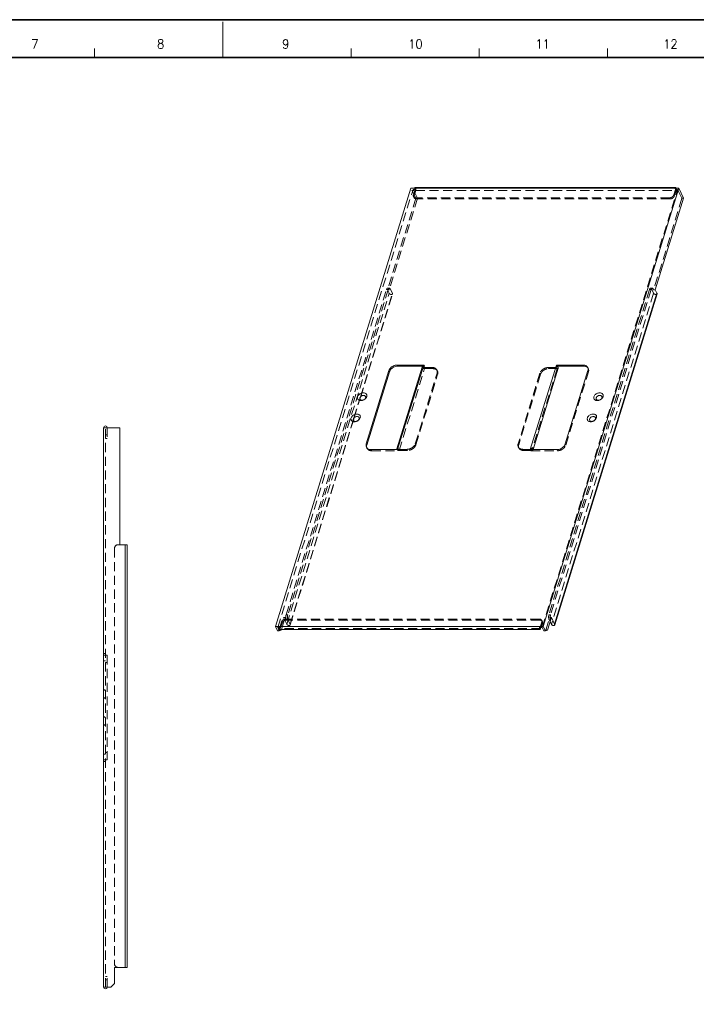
# Model space of a CAD drawing. Header units: millimetres. Extents: x 4065 to 8083, y -652 to 5416.
# Tile 74 of 256: x 6116 to 6492, y 1387 to 1933. Entities that reach past the tile are written whole.
import ezdxf
from ezdxf.enums import TextEntityAlignment as Align

# ---------------------------------------------------------------- set-up
doc = ezdxf.new("R2010")
doc.units = ezdxf.units.MM
doc.header["$LTSCALE"] = 0.8
doc.linetypes.add('HIDDEN', pattern=[9.525, 6.35, -3.175])
doc.layers.get('0').update_dxf_attribs({"linetype": 'CONTINUOUS', "lineweight": 0})
doc.layers.add('3', color=5, linetype='HIDDEN', lineweight=0)
doc.styles.get("Standard").update_dxf_attribs({"font": 'romans.shx', "width": 0.8, "oblique": 5, "bigfont": 'whgtxt.shx'})

msp = doc.modelspace()

# ---------------------------------------------------------------- linework, layer by layer
at = {"color": 7, "linetype": 'Continuous'}
for p, q in [((6228.706, 1912.349), (6228.706, 1932.271)), ((6157.486, 1912.349), (6157.486, 1917.329)), ((6299.926, 1912.349), (6299.926, 1917.329)), ((6371.147, 1912.349), (6371.147, 1917.329)), ((6442.367, 1912.349), (6442.367, 1917.329))]:
    msp.add_line(p, q, dxfattribs=at)
at = {"color": 7, "linetype": 'Continuous', "lineweight": 35}
msp.add_line((5658.942, 1912.349), (6798.47, 1912.349), dxfattribs=at)
for p, q in [((6333.177, 1839.814), (6257.967, 1596.435)), ((6481.928, 1839.814), (6333.177, 1839.814)), ((6480.161, 1840.193), (6335.554, 1840.193)), ((6406.718, 1596.435), (6481.928, 1839.814)), ((6481.928, 1839.814), (6484.674, 1834.22)), ((6484.674, 1834.22), (6468.939, 1783.304)), ((6469.854, 1781.439), (6468.939, 1783.304)), ((6469.854, 1781.439), (6413.041, 1597.592)), ((6469.889, 1781.143), (6413.076, 1597.297)), ((6339.475, 1740.515), (6325.435, 1695.082)), ((6325.63, 1741.624), (6325.935, 1741.003)), ((6340.367, 1741.624), (6325.63, 1741.624)), ((6325.843, 1694.625), (6340.367, 1741.624)), ((6340.125, 1741.003), (6325.935, 1741.003)), ((6399.528, 1694.625), (6414.052, 1741.624)), ((6401.072, 1694.625), (6415.07, 1739.924)), ((6428.789, 1741.624), (6414.052, 1741.624)), ((6414.052, 1741.624), (6414.357, 1741.003)), ((6414.357, 1741.003), (6414.282, 1740.761)), ((6429.094, 1741.003), (6414.357, 1741.003)), ((6428.789, 1741.624), (6429.094, 1741.003)), ((6320.978, 1738.491), (6308.39, 1697.758)), ((6321.283, 1737.869), (6308.695, 1697.136)), ((6320.978, 1738.491), (6321.283, 1737.869)), ((6418.917, 1697.758), (6431.505, 1738.491)), ((6304.821, 1722.79), (6305.185, 1723.966)), ((6304.898, 1722.63), (6305.36, 1724.125)), ((6301.19, 1711.04), (6301.554, 1712.216)), ((6301.267, 1710.88), (6301.729, 1712.376)), ((6162.513, 1396.058), (6162.513, 1706.758)), ((6162.513, 1706.758), (6171.513, 1706.758)), ((6171.513, 1706.758), (6171.513, 1641.758)), ((6308.39, 1697.758), (6308.695, 1697.136)), ((6400.075, 1694.786), (6399.77, 1695.408)), ((6311.106, 1694.625), (6325.843, 1694.625)), ((6399.528, 1694.625), (6414.265, 1694.625)), ((6400.075, 1694.786), (6400.025, 1694.625)), ((6175.512, 1641.758), (6171.513, 1641.758)), ((6174.513, 1641.758), (6174.513, 1407.058)), ((6175.513, 1641.758), (6175.513, 1407.058)), ((6409.033, 1594.272), (6411.211, 1601.322)), ((6411.199, 1597.592), (6410.499, 1599.018)), ((6410.827, 1600.078), (6410.9, 1600.078)), ((6410.9, 1600.078), (6410.855, 1600.17)), ((6413.041, 1597.592), (6411.211, 1601.322)), ((6257.967, 1596.435), (6259.187, 1593.948)), ((6257.967, 1596.435), (6406.718, 1596.435)), ((6259.187, 1593.948), (6260.108, 1593.948)), ((6259.193, 1595.813), (6260.108, 1593.948)), ((6259.193, 1595.813), (6259.965, 1595.813)), ((6260.108, 1593.948), (6261.202, 1594.272)), ((6404.951, 1594.813), (6260.344, 1594.813)), ((6261.202, 1594.272), (6261.37, 1594.813)), ((6404.646, 1596.435), (6404.951, 1595.813)), ((6404.951, 1595.813), (6406.102, 1595.813)), ((6405.256, 1595.191), (6405.448, 1595.813)), ((6406.102, 1595.813), (6407.017, 1593.948)), ((6407.938, 1593.948), (6406.718, 1596.435)), ((6407.017, 1593.948), (6407.938, 1593.948)), ((6407.938, 1593.948), (6409.033, 1594.272)), ((6168.513, 1407.058), (6175.512, 1407.058)), ((6168.513, 1398.058), (6168.513, 1407.058)), ((6166.513, 1396.058), (6162.513, 1396.058)), ((6166.513, 1396.058), (6168.513, 1398.058))]:
    msp.add_line(p, q)
msp.add_lwpolyline([(6820.216, 1933.415), (5632.216, 1933.415), (5632.216, 1093.415), (6820.216, 1093.415)], close=True, dxfattribs=at)
for centre, radius, start, end in [((6413.761, 1739.072), 1.774, 74.33834, 75.7505), ((6163.513, 1706.758), 1, 0, 180), ((6310.8, 1696.333), 2.23, 184.23096, 195.45553), ((6262.276, 1595.808), 2.322, 179.88261, 185.43508), ((6163.513, 1396.058), 1, 180, 0)]:
    msp.add_arc(centre, radius, start, end)
for points, start_tangent, end_tangent in [([(6335.554, 1840.193), (6335.384, 1840.092), (6335.249, 1839.814)], (-0.9999925, 0.0038811), (-0.2952474, -0.9554208)), ([(6479.856, 1839.814), (6479.991, 1840.092), (6480.161, 1840.193)], (0.2952474, 0.9554208), (0.9999925, -0.0038811)), ([(6480.161, 1840.193), (6480.329, 1840.095), (6480.465, 1839.818)], (0.9999925, -0.0038811), (0.274021, -0.9617237)), ([(6469.889, 1781.144), (6469.896, 1781.169), (6469.854, 1781.439)], (0.3076564, 0.9514975), (-0.4405427, 0.8977317)), ([(6320.978, 1738.491), (6321.457, 1739.459), (6322.25, 1740.333), (6323.28, 1741.026), (6324.444, 1741.471), (6325.63, 1741.624)], (0.2952474, 0.9554208), (1, 0)), ([(6325.935, 1741.003), (6324.749, 1740.849), (6323.585, 1740.404), (6322.555, 1739.711), (6321.762, 1738.838)], (-1, 0), (-0.5680249, -0.8230114)), ([(6340.125, 1740.841), (6339.756, 1740.779), (6339.52, 1740.607), (6339.477, 1740.514)], (-1, 0), (-0.2833411, -0.9590192)), ([(6414.197, 1740.791), (6413.81, 1740.841)], (-0.9692436, 0.2461034), (-1, 0)), ([(6415.068, 1739.924), (6415.081, 1740.081), (6414.945, 1740.358), (6414.645, 1740.607), (6414.24, 1740.779)], (0.2833411, 0.9590192), (-0.9628839, 0.2699159)), ([(6428.789, 1741.624), (6429.88, 1741.471)], (1, 0), (0.9572457, -0.2892762)), ([(6431.075, 1740.404), (6430.185, 1740.849), (6429.094, 1741.003)], (-0.793619, 0.608415), (-1, 0)), ([(6429.88, 1741.471), (6430.77, 1741.026), (6431.37, 1740.333), (6431.411, 1740.254)], (0.9572457, -0.2892762), (0.4397663, -0.8981122)), ([(6431.553, 1739.908), (6431.075, 1740.404)], (-0.5741977, 0.8187167), (-0.793619, 0.608415)), ([(6431.411, 1740.254), (6431.624, 1739.459)], (0.4397663, -0.8981122), (0.0741513, -0.997247)), ([(6431.624, 1739.459), (6431.505, 1738.491)], (0.0741513, -0.997247), (-0.2952474, -0.9554208)), ([(6321.434, 1738.264), (6321.283, 1737.869)], (-0.4167595, -0.9090168), (-0.2952474, -0.9554208)), ([(6321.762, 1738.838), (6321.434, 1738.264)], (-0.5680249, -0.8230114), (-0.4167595, -0.9090168)), ([(6307.784, 1722.724), (6307.068, 1722.247), (6306.274, 1721.947), (6305.472, 1721.845), (6304.732, 1721.948), (6304.119, 1722.25), (6303.697, 1722.733), (6303.522, 1723.344), (6303.605, 1723.999)], (-0.7609808, -0.6487745), (0.2952474, 0.9554208)), ([(6303.605, 1723.999), (6303.934, 1724.665), (6304.491, 1725.275), (6305.207, 1725.752), (6306.001, 1726.051), (6306.803, 1726.154), (6307.543, 1726.051), (6308.156, 1725.749), (6308.578, 1725.266), (6308.753, 1724.655), (6308.67, 1723.999)], (0.2952474, 0.9554208), (-0.2952474, -0.9554208)), ([(6308.054, 1723.378), (6307.77, 1722.853), (6307.283, 1722.408), (6306.668, 1722.111), (6306.019, 1722.007), (6305.434, 1722.111), (6305.003, 1722.408), (6304.791, 1722.853), (6304.831, 1723.378)], (-0.2952474, -0.9554208), (0.2952474, 0.9554208)), ([(6304.831, 1723.378), (6305.115, 1723.902), (6305.602, 1724.347), (6306.217, 1724.644), (6306.866, 1724.749), (6307.45, 1724.644), (6307.882, 1724.347), (6308.094, 1723.902), (6308.054, 1723.378)], (0.2952474, 0.9554208), (-0.2952474, -0.9554208)), ([(6308.246, 1723.205), (6307.784, 1722.724)], (-0.6124009, -0.7905474), (-0.7609808, -0.6487745)), ([(6308.67, 1723.999), (6308.34, 1723.334), (6308.246, 1723.205)], (-0.2952474, -0.9554208), (-0.6124009, -0.7905474)), ([(6439.035, 1722.724), (6438.319, 1722.247), (6437.525, 1721.947), (6436.723, 1721.845), (6435.983, 1721.948), (6435.37, 1722.25), (6434.948, 1722.733), (6434.773, 1723.344), (6434.856, 1723.999)], (-0.7609808, -0.6487745), (0.2952474, 0.9554208)), ([(6434.856, 1723.999), (6435.186, 1724.665), (6435.742, 1725.275), (6436.458, 1725.752), (6437.252, 1726.051), (6438.054, 1726.154), (6438.794, 1726.051), (6439.407, 1725.749), (6439.829, 1725.266), (6440.004, 1724.655), (6439.922, 1723.999)], (0.2952474, 0.9554208), (-0.2952474, -0.9554208)), ([(6439.306, 1723.378), (6439.021, 1722.853), (6438.534, 1722.408), (6437.919, 1722.111), (6437.27, 1722.007), (6436.686, 1722.111), (6436.254, 1722.408), (6436.042, 1722.853), (6436.082, 1723.378)], (-0.2952474, -0.9554208), (0.2952474, 0.9554208)), ([(6436.082, 1723.378), (6436.367, 1723.902), (6436.854, 1724.347), (6437.469, 1724.644), (6438.117, 1724.749), (6438.702, 1724.644), (6439.133, 1724.347), (6439.345, 1723.902), (6439.306, 1723.378)], (0.2952474, 0.9554208), (-0.2952474, -0.9554208)), ([(6439.497, 1723.205), (6439.035, 1722.724)], (-0.6124009, -0.7905474), (-0.7609808, -0.6487745)), ([(6439.922, 1723.999), (6439.592, 1723.334), (6439.497, 1723.205)], (-0.2952474, -0.9554208), (-0.6124009, -0.7905474)), ([(6304.153, 1710.974), (6303.437, 1710.497), (6302.643, 1710.197), (6301.841, 1710.095), (6301.101, 1710.198), (6300.488, 1710.5), (6300.066, 1710.983), (6299.891, 1711.594), (6299.974, 1712.249)], (-0.7609808, -0.6487745), (0.2952474, 0.9554208)), ([(6299.974, 1712.249), (6300.303, 1712.915), (6300.86, 1713.525), (6301.576, 1714.002), (6302.37, 1714.302), (6303.172, 1714.404), (6303.912, 1714.301), (6304.525, 1713.999), (6304.947, 1713.516), (6305.122, 1712.905), (6305.039, 1712.249)], (0.2952474, 0.9554208), (-0.2952474, -0.9554208)), ([(6301.2, 1711.628), (6301.484, 1712.152), (6301.971, 1712.597), (6302.586, 1712.894), (6303.235, 1712.999), (6303.819, 1712.894), (6304.251, 1712.597), (6304.463, 1712.152), (6304.423, 1711.628)], (0.2952474, 0.9554208), (-0.2952474, -0.9554208)), ([(6305.039, 1712.249), (6304.709, 1711.584), (6304.615, 1711.455)], (-0.2952474, -0.9554208), (-0.6124009, -0.7905474)), ([(6435.404, 1710.974), (6434.688, 1710.497), (6433.894, 1710.197), (6433.092, 1710.095), (6432.352, 1710.198), (6431.739, 1710.5), (6431.317, 1710.983), (6431.142, 1711.594), (6431.225, 1712.249)], (-0.7609808, -0.6487745), (0.2952474, 0.9554208)), ([(6431.225, 1712.249), (6431.555, 1712.915), (6432.111, 1713.525), (6432.827, 1714.002), (6433.621, 1714.302), (6434.423, 1714.404), (6435.163, 1714.301), (6435.776, 1713.999), (6436.198, 1713.516), (6436.373, 1712.905), (6436.291, 1712.249)], (0.2952474, 0.9554208), (-0.2952474, -0.9554208)), ([(6432.451, 1711.628), (6432.736, 1712.152), (6433.223, 1712.597), (6433.838, 1712.894), (6434.486, 1712.999), (6435.071, 1712.894), (6435.502, 1712.597), (6435.714, 1712.152), (6435.675, 1711.628)], (0.2952474, 0.9554208), (-0.2952474, -0.9554208)), ([(6436.291, 1712.249), (6435.961, 1711.584), (6435.866, 1711.455)], (-0.2952474, -0.9554208), (-0.6124009, -0.7905474)), ([(6304.423, 1711.628), (6304.139, 1711.103), (6303.652, 1710.658), (6303.037, 1710.361), (6302.388, 1710.257), (6301.803, 1710.361), (6301.372, 1710.659), (6301.16, 1711.103), (6301.2, 1711.628)], (-0.2952474, -0.9554208), (0.2952474, 0.9554208)), ([(6304.615, 1711.455), (6304.153, 1710.974)], (-0.6124009, -0.7905474), (-0.7609808, -0.6487745)), ([(6435.675, 1711.628), (6435.39, 1711.103), (6434.903, 1710.658), (6434.288, 1710.361), (6433.639, 1710.257), (6433.055, 1710.361), (6432.623, 1710.659), (6432.411, 1711.103), (6432.451, 1711.628)], (-0.2952474, -0.9554208), (0.2952474, 0.9554208)), ([(6435.866, 1711.455), (6435.404, 1710.974)], (-0.6124009, -0.7905474), (-0.7609808, -0.6487745)), ([(6308.271, 1696.79), (6308.275, 1697.186)], (-0.0741513, 0.997247), (0.0910351, 0.9958477)), ([(6308.484, 1695.995), (6308.271, 1696.79)], (-0.4397663, 0.8981122), (-0.0741513, 0.997247)), ([(6308.275, 1697.186), (6308.39, 1697.758)], (0.0910351, 0.9958477), (0.2952474, 0.9554208)), ([(6309.126, 1695.223), (6308.525, 1695.916), (6308.484, 1695.995)], (-0.793619, 0.608415), (-0.4397663, 0.8981122)), ([(6308.695, 1697.136), (6308.576, 1696.168)], (-0.2952474, -0.9554208), (0.0741513, -0.997247)), ([(6325.438, 1695.081), (6325.48, 1695.174), (6325.716, 1695.346), (6326.085, 1695.408)], (0.2833411, 0.9590192), (1, 0)), ([(6399.77, 1695.408), (6400.2, 1695.346), (6400.605, 1695.174), (6400.905, 1694.925), (6401.041, 1694.648), (6401.043, 1694.625)], (1, 0), (0.0591767, -0.9982475)), ([(6418.917, 1697.758), (6418.438, 1696.79), (6417.645, 1695.916), (6416.615, 1695.223), (6415.451, 1694.778), (6414.265, 1694.625)], (-0.2952474, -0.9554208), (-1, 0)), ([(6311.106, 1694.625), (6310.015, 1694.778), (6309.126, 1695.223)], (-1, 0), (-0.793619, 0.608415)), ([(6325.424, 1694.925), (6325.438, 1695.081)], (-0.1212114, 0.9926267), (0.2833411, 0.9590192)), ([(6325.56, 1694.648), (6325.424, 1694.925)], (-0.6421471, 0.7665815), (-0.1212114, 0.9926267)), ([(6413.076, 1597.297), (6412.933, 1597.106), (6412.623, 1596.986), (6412.213, 1596.986), (6411.784, 1597.106), (6411.423, 1597.322), (6411.199, 1597.592)], (-0.3076564, -0.9514975), (-0.4405427, 0.8977317)), ([(6413.041, 1597.592), (6413.083, 1597.322), (6413.076, 1597.297)], (0.4405427, -0.8977317), (-0.3076564, -0.9514975)), ([(6260.039, 1596.435), (6259.964, 1596.033), (6259.954, 1595.813)], (-0.2952474, -0.9554208), (-0.0013767, -0.9999991)), ([(6259.965, 1595.588), (6260.04, 1595.188), (6260.176, 1594.911), (6260.344, 1594.813)], (0.0953732, -0.9954416), (0.9999925, -0.0038811)), ([(6404.951, 1594.813), (6404.783, 1594.911), (6404.647, 1595.188), (6404.571, 1595.588), (6404.571, 1596.033)], (-0.9999925, 0.0038811), (0.0883805, 0.9960868)), ([(6404.571, 1596.033), (6404.646, 1596.435)], (0.0883805, 0.9960868), (0.2952474, 0.9554208)), ([(6405.256, 1595.191), (6405.121, 1594.913), (6404.951, 1594.813)], (-0.2952474, -0.9554208), (-0.9999925, 0.0038811))]:
    msp.add_spline(points, degree=3, dxfattribs=dict(start_tangent=start_tangent, end_tangent=end_tangent))
at = {"layer": '3'}
for p, q in [((6259.193, 1595.813), (6334.403, 1839.193)), ((6335.922, 1834.22), (6333.177, 1839.814)), ((6334.403, 1839.193), (6336.843, 1834.22)), ((6335.554, 1839.193), (6334.403, 1839.193)), ((6335.554, 1839.193), (6334.586, 1836.059)), ((6334.891, 1835.438), (6335.859, 1838.571)), ((6335.249, 1839.814), (6335.554, 1839.193)), ((6335.859, 1838.571), (6480.466, 1838.571)), ((6406.102, 1595.813), (6481.312, 1839.193)), ((6480.161, 1839.193), (6479.193, 1836.059)), ((6480.466, 1838.571), (6479.498, 1835.438)), ((6479.856, 1839.814), (6480.161, 1839.193)), ((6481.312, 1839.193), (6480.161, 1839.193)), ((6483.753, 1834.22), (6481.312, 1839.193)), ((6335.922, 1834.22), (6320.188, 1783.304)), ((6336.843, 1834.22), (6321.109, 1783.304)), ((6334.891, 1835.438), (6334.586, 1836.059)), ((6334.938, 1834.557), (6334.633, 1835.178)), ((6336.843, 1834.22), (6335.922, 1834.22)), ((6336.249, 1833.871), (6335.944, 1834.493)), ((6476.866, 1834.493), (6335.944, 1834.493)), ((6477.171, 1833.871), (6336.249, 1833.871)), ((6483.753, 1834.22), (6468.018, 1783.304)), ((6477.171, 1833.871), (6476.866, 1834.493)), ((6479.498, 1835.438), (6479.193, 1836.059)), ((6484.674, 1834.22), (6483.753, 1834.22)), ((6263.865, 1602.888), (6319.71, 1783.602)), ((6320.631, 1783.602), (6264.786, 1602.888)), ((6320.631, 1783.602), (6319.71, 1783.602)), ((6321.103, 1781.439), (6320.188, 1783.304)), ((6321.109, 1783.304), (6320.188, 1783.304)), ((6321.241, 1784.358), (6320.32, 1784.358)), ((6320.804, 1783.925), (6321.109, 1783.304)), ((6321.725, 1783.925), (6320.804, 1783.925)), ((6322.945, 1781.439), (6321.725, 1783.925)), ((6465.698, 1783.602), (6409.853, 1602.888)), ((6466.619, 1783.602), (6410.774, 1602.888)), ((6466.619, 1783.602), (6465.698, 1783.602)), ((6467.229, 1784.358), (6466.308, 1784.358)), ((6467.713, 1783.925), (6466.792, 1783.925)), ((6468.012, 1781.439), (6466.792, 1783.925)), ((6467.713, 1783.925), (6468.018, 1783.304)), ((6468.939, 1783.304), (6468.018, 1783.304)), ((6264.29, 1597.592), (6321.103, 1781.439)), ((6305.185, 1723.966), (6322.945, 1781.439)), ((6305.36, 1724.125), (6322.98, 1781.143)), ((6468.012, 1781.439), (6411.199, 1597.592)), ((6326.695, 1694.165), (6340.735, 1739.598)), ((6340.672, 1741.003), (6340.125, 1741.003)), ((6340.43, 1740.219), (6340.125, 1740.841)), ((6340.367, 1741.624), (6340.672, 1741.003)), ((6340.43, 1740.219), (6340.672, 1741.003)), ((6345.035, 1740.219), (6340.43, 1740.219)), ((6345.34, 1739.598), (6340.735, 1739.598)), ((6345.035, 1740.219), (6345.34, 1739.598)), ((6414.42, 1739.598), (6400.38, 1694.165)), ((6414.115, 1740.219), (6409.51, 1740.219)), ((6409.51, 1740.219), (6409.815, 1739.598)), ((6414.42, 1739.598), (6409.815, 1739.598)), ((6414.115, 1740.219), (6413.81, 1740.841)), ((6414.282, 1740.761), (6414.115, 1740.219)), ((6431.412, 1740.253), (6431.717, 1739.631)), ((6335.648, 1697.92), (6347.751, 1737.086)), ((6335.953, 1697.298), (6348.056, 1736.464)), ((6347.658, 1738.848), (6347.963, 1738.227)), ((6347.751, 1737.086), (6348.056, 1736.464)), ((6404.857, 1737.086), (6392.754, 1697.92)), ((6405.162, 1736.464), (6393.059, 1697.298)), ((6404.857, 1737.086), (6405.162, 1736.464)), ((6419.223, 1697.136), (6431.81, 1737.869)), ((6431.505, 1738.491), (6431.81, 1737.869)), ((6301.554, 1712.216), (6304.821, 1722.79)), ((6301.729, 1712.376), (6304.898, 1722.63)), ((6163.513, 1396.058), (6163.513, 1706.758)), ((6164.513, 1706.758), (6164.513, 1700.758)), ((6266.132, 1597.592), (6301.19, 1711.04)), ((6266.167, 1597.297), (6301.267, 1710.88)), ((6164.513, 1702.758), (6163.513, 1702.758)), ((6164.513, 1700.758), (6163.513, 1700.758)), ((6308.483, 1695.996), (6308.789, 1695.374)), ((6326.39, 1694.786), (6326.085, 1695.408)), ((6335.648, 1697.92), (6335.953, 1697.298)), ((6392.754, 1697.92), (6393.059, 1697.298)), ((6392.847, 1696.157), (6393.152, 1695.536)), ((6418.917, 1697.758), (6419.223, 1697.136)), ((6311.106, 1694.625), (6311.411, 1694.003)), ((6311.411, 1694.003), (6326.148, 1694.003)), ((6325.843, 1694.625), (6326.148, 1694.003)), ((6326.148, 1694.003), (6326.39, 1694.786)), ((6326.39, 1694.786), (6330.996, 1694.786)), ((6326.695, 1694.165), (6331.301, 1694.165)), ((6330.996, 1694.786), (6331.301, 1694.165)), ((6395.47, 1694.786), (6400.075, 1694.786)), ((6395.47, 1694.786), (6395.775, 1694.165)), ((6395.775, 1694.165), (6400.38, 1694.165)), ((6399.528, 1694.625), (6399.833, 1694.003)), ((6400.025, 1694.625), (6399.833, 1694.003)), ((6399.833, 1694.003), (6414.57, 1694.003)), ((6401.031, 1694.491), (6401.072, 1694.625)), ((6414.265, 1694.625), (6414.57, 1694.003)), ((6171.513, 1641.758), (6170.513, 1641.758)), ((6168.513, 1639.758), (6168.513, 1409.058)), ((6263.865, 1602.888), (6264.786, 1602.888)), ((6409.853, 1602.888), (6410.774, 1602.888)), ((6260.281, 1594.272), (6262.46, 1601.322)), ((6260.344, 1595.813), (6261.313, 1598.946)), ((6261.618, 1598.325), (6260.649, 1595.191)), ((6261.313, 1598.946), (6261.618, 1598.325)), ((6261.37, 1594.813), (6263.381, 1601.322)), ((6264.29, 1597.592), (6262.46, 1601.322)), ((6263.381, 1601.322), (6262.46, 1601.322)), ((6263.991, 1600.078), (6263.381, 1601.322)), ((6263.639, 1600.513), (6263.944, 1599.891)), ((6404.561, 1600.513), (6263.639, 1600.513)), ((6404.866, 1599.891), (6263.944, 1599.891)), ((6263.991, 1600.078), (6264.912, 1600.078)), ((6266.132, 1597.592), (6264.912, 1600.078)), ((6404.561, 1600.513), (6404.866, 1599.891)), ((6404.951, 1595.813), (6405.919, 1598.946)), ((6405.448, 1595.813), (6406.224, 1598.325)), ((6405.872, 1599.827), (6406.178, 1599.206)), ((6405.919, 1598.946), (6406.224, 1598.325)), ((6408.112, 1594.272), (6410.29, 1601.322)), ((6409.979, 1600.078), (6410.827, 1600.078)), ((6410.499, 1599.018), (6409.979, 1600.078)), ((6411.211, 1601.322), (6410.29, 1601.322)), ((6410.855, 1600.17), (6410.29, 1601.322)), ((6260.281, 1594.272), (6259.187, 1593.948)), ((6259.965, 1595.813), (6260.344, 1595.813)), ((6260.039, 1596.435), (6260.344, 1595.813)), ((6260.281, 1594.272), (6261.202, 1594.272)), ((6405.256, 1595.191), (6260.649, 1595.191)), ((6408.112, 1594.272), (6407.017, 1593.948)), ((6408.112, 1594.272), (6409.033, 1594.272)), ((6162.513, 1581.408), (6163.513, 1581.408)), ((6164.513, 1580.408), (6162.513, 1580.408)), ((6162.513, 1577.408), (6163.513, 1577.408)), ((6163.513, 1576.408), (6164.513, 1576.408)), ((6164.513, 1580.408), (6164.513, 1522.408)), ((6163.513, 1560.658), (6162.513, 1561.658)), ((6163.513, 1557.158), (6162.513, 1556.158)), ((6163.513, 1545.658), (6162.513, 1546.658)), ((6163.513, 1542.158), (6162.513, 1541.158)), ((6163.513, 1526.408), (6164.513, 1526.408)), ((6162.513, 1525.408), (6163.513, 1525.408)), ((6162.513, 1522.408), (6164.513, 1522.408)), ((6162.513, 1521.408), (6163.513, 1521.408)), ((6163.513, 1402.058), (6164.513, 1402.058)), ((6163.513, 1400.058), (6164.513, 1400.058)), ((6164.513, 1396.058), (6164.513, 1402.058))]:
    msp.add_line(p, q, dxfattribs=at)
for centre, radius, start, end in [((6429.891, 1738.738), 2.032, 26.09352, 35.11957), ((6310.69, 1696.301), 2.115, 195.43367, 206.02401), ((6326.31, 1695.277), 0.979, 219.95622, 222.07374), ((6400.652, 1694.602), 0.392, 343.59744, 3.3193), ((6170.513, 1639.758), 2, 90, 180), ((6170.513, 1409.058), 2, 180, 270)]:
    msp.add_arc(centre, radius, start, end, dxfattribs=at)
for points, start_tangent, end_tangent in [([(6335.859, 1838.571), (6335.934, 1838.972), (6335.934, 1839.417), (6335.858, 1839.818), (6335.722, 1840.095), (6335.554, 1840.193)], (0.2952474, 0.9554208), (-0.9999925, 0.0038811)), ([(6480.465, 1839.818), (6480.54, 1839.417), (6480.541, 1838.972), (6480.466, 1838.571)], (0.274021, -0.9617237), (-0.2952474, -0.9554208)), ([(6334.586, 1836.059), (6334.527, 1835.575), (6334.633, 1835.178)], (-0.2952474, -0.9554208), (0.4397663, -0.8981122)), ([(6334.633, 1835.178), (6334.653, 1835.138), (6334.954, 1834.792), (6335.398, 1834.569), (6335.944, 1834.493)], (0.4397663, -0.8981122), (1, 0)), ([(6334.938, 1834.556), (6334.832, 1834.954), (6334.891, 1835.438)], (-0.4397663, 0.8981122), (0.2952474, 0.9554208)), ([(6336.249, 1833.871), (6335.704, 1833.948), (6335.259, 1834.17), (6334.958, 1834.517), (6334.938, 1834.556)], (-1, 0), (-0.4397663, 0.8981122)), ([(6476.866, 1834.493), (6477.459, 1834.569), (6478.042, 1834.792), (6478.556, 1835.138), (6478.953, 1835.575), (6479.193, 1836.059)], (1, 0), (0.2952474, 0.9554208)), ([(6479.498, 1835.438), (6479.258, 1834.954), (6478.861, 1834.517), (6478.347, 1834.17), (6477.764, 1833.948), (6477.171, 1833.871)], (-0.2952474, -0.9554208), (-1, 0)), ([(6319.71, 1783.602), (6319.889, 1784.025), (6320.111, 1784.285), (6320.32, 1784.358)], (0.2952474, 0.9554208), (0.999684, 0.0251389)), ([(6320.32, 1784.358), (6320.353, 1784.357), (6320.592, 1784.233), (6320.804, 1783.925)], (0.999684, 0.0251389), (0.4405427, -0.8977317)), ([(6321.241, 1784.358), (6321.032, 1784.285), (6320.81, 1784.025), (6320.631, 1783.602)], (-0.999684, -0.0251389), (-0.2952474, -0.9554208)), ([(6321.725, 1783.925), (6321.513, 1784.233), (6321.274, 1784.357), (6321.241, 1784.358)], (-0.4405427, 0.8977317), (-0.999684, -0.0251389)), ([(6465.698, 1783.602), (6465.877, 1784.025), (6466.099, 1784.285), (6466.308, 1784.358)], (0.2952474, 0.9554208), (0.999684, 0.0251389)), ([(6466.308, 1784.358), (6466.341, 1784.357), (6466.58, 1784.233), (6466.792, 1783.925)], (0.999684, 0.0251389), (0.4405427, -0.8977317)), ([(6467.229, 1784.358), (6467.02, 1784.285), (6466.798, 1784.025), (6466.619, 1783.602)], (-0.999684, -0.0251389), (-0.2952474, -0.9554208)), ([(6467.713, 1783.925), (6467.501, 1784.233), (6467.262, 1784.357), (6467.229, 1784.358)], (-0.4405427, 0.8977317), (-0.999684, -0.0251389)), ([(6321.103, 1781.439), (6321.326, 1781.169), (6321.688, 1780.953), (6322.116, 1780.833), (6322.527, 1780.833), (6322.837, 1780.953), (6322.979, 1781.144)], (0.4405427, -0.8977317), (0.3076564, 0.9514975)), ([(6322.979, 1781.144), (6322.986, 1781.169), (6322.945, 1781.439)], (0.3076564, 0.9514975), (-0.4405427, 0.8977317)), ([(6468.012, 1781.439), (6468.236, 1781.169), (6468.597, 1780.953), (6469.026, 1780.833), (6469.436, 1780.833), (6469.746, 1780.953), (6469.889, 1781.144)], (0.4405427, -0.8977317), (0.3076564, 0.9514975)), ([(6339.477, 1740.514), (6339.464, 1740.358), (6339.6, 1740.081), (6339.9, 1739.832), (6340.305, 1739.659), (6340.735, 1739.598)], (-0.2833411, -0.9590192), (1, 0)), ([(6347.658, 1738.849), (6347.617, 1738.928), (6347.016, 1739.621), (6346.126, 1740.066), (6345.035, 1740.219)], (-0.4397663, 0.8981122), (-1, 0)), ([(6345.34, 1739.598), (6346.432, 1739.444), (6347.321, 1738.999), (6347.922, 1738.306), (6347.963, 1738.227)], (1, 0), (0.4397663, -0.8981122)), ([(6409.51, 1740.219), (6408.324, 1740.066), (6407.159, 1739.621), (6406.13, 1738.928), (6405.337, 1738.054), (6404.857, 1737.086)], (-1, 0), (-0.2952474, -0.9554208)), ([(6405.162, 1736.464), (6405.642, 1737.433), (6406.435, 1738.306), (6407.464, 1738.999), (6408.629, 1739.444), (6409.815, 1739.598)], (0.2952474, 0.9554208), (1, 0)), ([(6414.42, 1739.598), (6414.789, 1739.659), (6415.025, 1739.832), (6415.068, 1739.924)], (1, 0), (0.2833411, 0.9590192)), ([(6431.81, 1737.869), (6431.929, 1738.838), (6431.716, 1739.632)], (0.2952474, 0.9554208), (-0.4397663, 0.8981122)), ([(6347.751, 1737.086), (6347.87, 1738.054), (6347.658, 1738.849)], (0.2952474, 0.9554208), (-0.4397663, 0.8981122)), ([(6347.963, 1738.227), (6348.175, 1737.433), (6348.056, 1736.464)], (0.4397663, -0.8981122), (-0.2952474, -0.9554208)), ([(6308.789, 1695.373), (6308.83, 1695.295), (6309.431, 1694.601), (6310.32, 1694.156), (6311.411, 1694.003)], (0.4397663, -0.8981122), (1, 0)), ([(6330.996, 1694.786), (6332.181, 1694.94), (6333.346, 1695.385), (6334.375, 1696.078), (6335.169, 1696.951), (6335.648, 1697.92)], (1, 0), (0.2952474, 0.9554208)), ([(6335.953, 1697.298), (6335.474, 1696.33), (6334.68, 1695.456), (6333.651, 1694.763), (6332.486, 1694.318), (6331.301, 1694.165)], (-0.2952474, -0.9554208), (-1, 0)), ([(6392.754, 1697.92), (6392.635, 1696.951), (6392.848, 1696.157)], (-0.2952474, -0.9554208), (0.4397663, -0.8981122)), ([(6392.848, 1696.157), (6392.888, 1696.078), (6393.489, 1695.385), (6394.379, 1694.94), (6395.47, 1694.786)], (0.4397663, -0.8981122), (1, 0)), ([(6393.153, 1695.535), (6392.94, 1696.33), (6393.059, 1697.298)], (-0.4397663, 0.8981122), (0.2952474, 0.9554208)), ([(6395.775, 1694.165), (6394.684, 1694.318), (6393.794, 1694.763), (6393.193, 1695.456), (6393.153, 1695.535)], (-1, 0), (-0.4397663, 0.8981122)), ([(6414.57, 1694.003), (6415.756, 1694.156), (6416.92, 1694.601), (6417.95, 1695.295), (6418.743, 1696.168), (6419.223, 1697.136)], (1, 0), (0.2952474, 0.9554208)), ([(6326.695, 1694.165), (6326.266, 1694.226), (6325.86, 1694.399), (6325.584, 1694.621)], (-1, 0), (-0.670031, 0.7423331)), ([(6401.028, 1694.491), (6400.985, 1694.399), (6400.749, 1694.226), (6400.38, 1694.165)], (-0.2833411, -0.9590192), (-1, 0)), ([(6263.991, 1600.078), (6263.826, 1600.539), (6263.725, 1601.108), (6263.697, 1601.73), (6263.745, 1602.343), (6263.865, 1602.888)], (-0.4405427, 0.8977317), (0.2952474, 0.9554208)), ([(6264.786, 1602.888), (6264.666, 1602.343), (6264.618, 1601.73), (6264.646, 1601.108), (6264.747, 1600.539), (6264.912, 1600.078)], (-0.2952474, -0.9554208), (0.4405427, -0.8977317)), ([(6409.814, 1600.539), (6409.713, 1601.108), (6409.685, 1601.73), (6409.733, 1602.343), (6409.853, 1602.888)], (-0.2494613, 0.9683848), (0.2952474, 0.9554208)), ([(6410.774, 1602.888), (6410.655, 1602.343), (6410.606, 1601.73), (6410.634, 1601.108), (6410.735, 1600.539), (6410.9, 1600.078)], (-0.2952474, -0.9554208), (0.4405427, -0.8977317)), ([(6263.639, 1600.513), (6263.046, 1600.436), (6262.464, 1600.214), (6261.949, 1599.867), (6261.552, 1599.43), (6261.313, 1598.946)], (-1, 0), (-0.2952474, -0.9554208)), ([(6261.618, 1598.325), (6261.857, 1598.809), (6262.254, 1599.246), (6262.769, 1599.592), (6263.351, 1599.815), (6263.944, 1599.891)], (0.2952474, 0.9554208), (1, 0)), ([(6266.166, 1597.297), (6266.024, 1597.106), (6265.714, 1596.986), (6265.304, 1596.986), (6264.875, 1597.106), (6264.514, 1597.322), (6264.29, 1597.592)], (-0.3076564, -0.9514975), (-0.4405427, 0.8977317)), ([(6266.132, 1597.592), (6266.173, 1597.322), (6266.166, 1597.297)], (0.4405427, -0.8977317), (-0.3076564, -0.9514975)), ([(6405.872, 1599.828), (6405.852, 1599.867), (6405.551, 1600.214), (6405.107, 1600.436), (6404.561, 1600.513)], (-0.4397663, 0.8981122), (-1, 0)), ([(6404.866, 1599.891), (6405.412, 1599.815), (6405.856, 1599.592), (6406.157, 1599.246), (6406.177, 1599.206)], (1, 0), (0.4397663, -0.8981122)), ([(6405.919, 1598.946), (6405.979, 1599.43), (6405.872, 1599.828)], (0.2952474, 0.9554208), (-0.4397663, 0.8981122)), ([(6406.177, 1599.206), (6406.284, 1598.809), (6406.224, 1598.325)], (0.4397663, -0.8981122), (-0.2952474, -0.9554208)), ([(6409.979, 1600.078), (6409.814, 1600.539)], (-0.4405427, 0.8977317), (-0.2494613, 0.9683848)), ([(6260.344, 1594.813), (6260.514, 1594.913), (6260.649, 1595.191)], (0.9999925, -0.0038811), (0.2952474, 0.9554208))]:
    msp.add_spline(points, degree=3, dxfattribs=dict(at, start_tangent=start_tangent, end_tangent=end_tangent))

# ---------------------------------------------------------------- texts
at = {"color": 7, "linetype": 'Continuous', "width": 0.933333}
for s, height, p in [('7', 4.98, (6124.317, 1919.917)), ('8', 4.98, (6194.191, 1919.917)), ('9', 4.98, (6263.7, 1919.917)), ('10', 4.9805, (6335.757, 1919.917)), ('11', 4.9805, (6406.358, 1919.917)), ('12', 4.9805, (6477.323, 1919.917))]:
    msp.add_text(s, height=height, dxfattribs=at).set_placement(p, align=Align.MIDDLE_CENTER)

doc.saveas('drawing.dxf')
